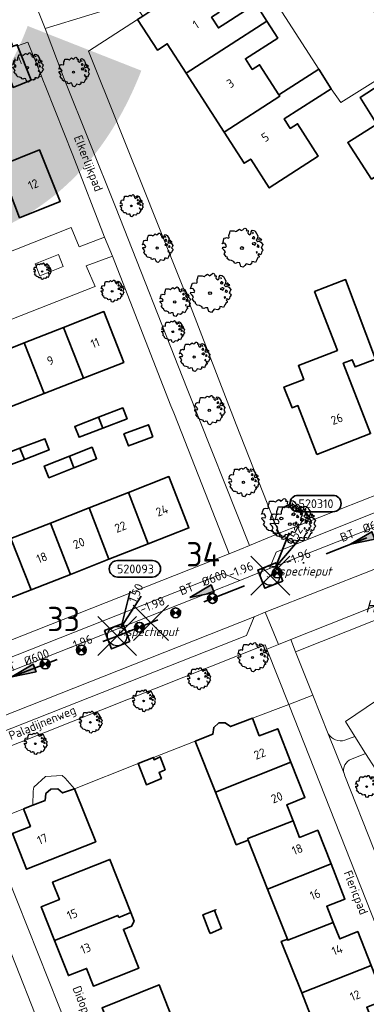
# Model space of a CAD drawing. Header units: metres. Extents: x 152391 to 157968, y 462336 to 467280.
# Tile 125 of 256: x 154526 to 154579, y 464324 to 464475. Entities that reach past the tile are written whole.
import ezdxf
from ezdxf.enums import TextEntityAlignment as Align

# ---------------------------------------------------------------- set-up
doc = ezdxf.new("R2010")
doc.units = ezdxf.units.M
doc.header["$LTSCALE"] = 0.75
doc.header["$PDMODE"] = 3
doc.header["$PDSIZE"] = 3
doc.linetypes.add('RI-VWA_BETON', pattern=[19, 9, -5, 0, -5])
doc.layers.get('0').update_dxf_attribs({"lineweight": 25})
doc.layers.get('defpoints').update_dxf_attribs({"lineweight": 25})
for name, color, linetype, lineweight in [('B-GV-GR-BOOM-S', 252, 'Continuous', 25), ('B-WE-GR-BEPLANTING_CULTUUR_HEESTERS-GV', 251, 'Continuous', 18), ('B-WE-OG-BEBOUWING-GV', 6, 'Continuous', 35), ('B-WE-OG-BEBOUWING-T18', 1, 'Continuous', 18), ('B-WE-OG-TERREIN_CULTUURSCHEIDING-GV', 251, 'Continuous', 18), ('B-WE-OG-TOPOGRAFIE-T18', 1, 'Continuous', 18), ('B-WE-VH-VERHARDING_ASFALT-GV', 251, 'Continuous', 18), ('B-WE-VH-VERHARDING_BETONSTRAATSTEEN-GV', 251, 'Continuous', 18), ('B-WE-VH-VERHARDING_TEGEL-GV', 251, 'Continuous', 18), ('N-OI-RI-T50', 130, 'Continuous', 50), ('N-OI-RI-VWA_PUTNUMMER-S @ 0.75', 36, 'Continuous', 35), ('N-OI-RI-VWA_RIOOLPUT_INSPECTIEPUT-S', 36, 'Continuous', 35), ('N-OI-RI-VWA_STROOMRICHTING-S @ 0.75', 36, 'Continuous', 35), ('N-OI-RI-VWA_TRANSPORTLEIDING_BETON_600-G', 36, 'RI-VWA_BETON', 35), ('N-OI-WH-T25', 2, 'Continuous', 25)]:
    doc.layers.add(name, color=color, linetype=linetype, lineweight=lineweight)
doc.layers.add('inspectieput', color=7, linetype='Continuous', plot=False)
for name, color, linetype, lineweight, plot in [('N-OI-RI-VRIJVERVAL_HULPSTUK-S', 210, 'Continuous', 35, False), ('N-OI-RI-VRIJVERVAL_HULPSTUK-S-GESLOTEN', 190, 'Continuous', 35, False), ('X-XX-AL-TEKENBLAD_HULPLIJN-G', 7, 'Continuous', 18, False)]:
    doc.layers.add(name, color=color, linetype=linetype, lineweight=lineweight, plot=plot)
doc.styles.add('ARIAL', font='arialbd.ttf')
doc.styles.add('NLCS-ISO', font='isocpeur.ttf')
doc.styles.add('NLCS-ISO-M500-T18_CURSIEF', font='NLCS-ISO.ttf', dxfattribs={"oblique": 15, "height": 0.9})
doc.styles.add('NLCS-ISO-M750-T18', font='NLCS-ISO.ttf', dxfattribs={"height": 1.35})
doc.styles.add('NLCS-ISO-M750-T18_CURSIEF', font='NLCS-ISO.ttf', dxfattribs={"oblique": 15, "height": 1.35})
doc.styles.add('NLCS-ISO-M750-T50', font='NLCS-ISO.ttf', dxfattribs={"height": 3.75})

# ---------------------------------------------------------------- blocks, each defined once
blk = doc.blocks.new('*U18')
at = {"ltscale": 0.1}
blk.add_hatch(color=256, dxfattribs=at).paths.add_polyline_path([(-2.5, 0), (2.5, -0.83), (2.5, 0.83)])
at = {"ltscale": 0.1, "flags": 128}
blk.add_lwpolyline([(-2.5, 0), (2.5, -0.83), (2.5, 0.83)], close=True, dxfattribs=at)
at = {"ltscale": 0.1, "style": 'NLCS-ISO'}
for tag, p in [('BOBL', (-11.36, 0)), ('MAT', (-1, 0.5))]:
    blk.add_attdef(tag, text='', height=1.8, dxfattribs=at).set_placement(p, align=Align.BOTTOM_RIGHT)
for tag, p in [('DIA', (1, 0.5)), ('BOBR', (10.41, 0))]:
    blk.add_attdef(tag, text='', height=1.8, dxfattribs=at).set_placement(p, align=Align.BOTTOM_LEFT)
at = {"layer": 'defpoints', "ltscale": 0.1, "style": 'NLCS-ISO', "flags": 1}
blk.add_attdef('JVA', text='', height=1.8, dxfattribs=at).set_placement((0, -1), align=Align.TOP_CENTER)
blk = doc.blocks.new('*U19')
at = {"ltscale": 0.1}
blk.add_hatch(color=256, dxfattribs=at).paths.add_polyline_path([(-2.5, 0), (2.5, -0.83), (2.5, 0.83)])
at = {"ltscale": 0.1, "flags": 128}
blk.add_lwpolyline([(-2.5, 0), (2.5, -0.83), (2.5, 0.83)], close=True, dxfattribs=at)
at = {"ltscale": 0.1, "style": 'NLCS-ISO'}
for tag, p in [('BOBL', (-7.6, 0)), ('MAT', (-1, 0.5))]:
    blk.add_attdef(tag, text='', height=1.8, dxfattribs=at).set_placement(p, align=Align.BOTTOM_RIGHT)
for tag, p in [('DIA', (1, 0.5)), ('BOBR', (6.65, 0))]:
    blk.add_attdef(tag, text='', height=1.8, dxfattribs=at).set_placement(p, align=Align.BOTTOM_LEFT)
at = {"layer": 'defpoints', "ltscale": 0.1, "style": 'NLCS-ISO', "flags": 1}
blk.add_attdef('JVA', text='', height=1.8, dxfattribs=at).set_placement((0, -1), align=Align.TOP_CENTER)
blk = doc.blocks.new('*U20')
at = {"ltscale": 0.1}
blk.add_hatch(color=256, dxfattribs=at).paths.add_polyline_path([(-2.5, 0), (2.5, -0.83), (2.5, 0.83)])
at = {"ltscale": 0.1, "flags": 128}
blk.add_lwpolyline([(-2.5, 0), (2.5, -0.83), (2.5, 0.83)], close=True, dxfattribs=at)
at = {"ltscale": 0.1, "style": 'NLCS-ISO'}
for tag, p in [('BOBL', (-10.88, 0)), ('MAT', (-1, 0.5))]:
    blk.add_attdef(tag, text='', height=1.8, dxfattribs=at).set_placement(p, align=Align.BOTTOM_RIGHT)
for tag, p in [('DIA', (1, 0.5)), ('BOBR', (9.93, 0))]:
    blk.add_attdef(tag, text='', height=1.8, dxfattribs=at).set_placement(p, align=Align.BOTTOM_LEFT)
at = {"layer": 'defpoints', "ltscale": 0.1, "style": 'NLCS-ISO', "flags": 1}
blk.add_attdef('JVA', text='', height=1.8, dxfattribs=at).set_placement((0, -1), align=Align.TOP_CENTER)
blk = doc.blocks.new('B-SRI-PUT_VWA-SO')
at = {"flags": 128}
blk.add_lwpolyline([(-2, 2), (2, 2), (2, -2), (-2, -2)], close=True, dxfattribs=at)
at = {"lineweight": -3, "flags": 128}
blk.add_lwpolyline([(2, -2), (2, 2), (-2, 2), (-2, -2)], close=True, dxfattribs=at)
at = {"lineweight": -3}
blk.add_circle((0, 0), 2, dxfattribs=at)
blk = doc.blocks.new('*U201')
for q in [(2.69, 9.2), (4.97, 8.19)]:
    blk.add_line((0.81, 1.83), q)
blk.add_lwpolyline([(7.25, 15.52), (0.09, 15.52, 1), (0.09, 12.13), (7.25, 12.13, 1)], format="xyb", close=True)
at = {"ltscale": 0.1, "style": 'NLCS-ISO'}
blk.add_attdef('PUTHGT', text='', height=1.8, rotation=66.2208, dxfattribs=at).set_placement((3.06, 7.01), align=Align.MIDDLE_LEFT)
blk.add_attdef('PUTNR', text='', height=1.8, dxfattribs=at).set_placement((3.77, 13.79), align=Align.MIDDLE_CENTER)
blk = doc.blocks.new('*U200')
for q in [(3.88, 8.76), (6.01, 7.46)]:
    blk.add_line((1.04, 1.71), q)
blk.add_lwpolyline([(12.87, 16.48), (5.71, 16.48, 1), (5.71, 13.1), (12.87, 13.1, 1)], format="xyb", close=True)
at = {"ltscale": 0.1, "style": 'NLCS-ISO'}
blk.add_attdef('PUTHGT', text='', height=1.8, rotation=58.6355, dxfattribs=at).set_placement((3.96, 6.54), align=Align.MIDDLE_LEFT)
blk.add_attdef('PUTNR', text='', height=1.8, dxfattribs=at).set_placement((9.39, 14.76), align=Align.MIDDLE_CENTER)
blk = doc.blocks.new('SRI-HULP')
h = blk.add_hatch(color=256)
h.dxf.hatch_style = 1
h.paths.add_polyline_path([(-0.71, 0.71, 0.198912), (-1, 0, 0.198912), (-0.71, -0.71), (0, 0)])
h = blk.add_hatch(color=256)
h.dxf.hatch_style = 1
h.paths.add_polyline_path([(1, 0, 0.198912), (0.71, 0.71), (0, 0), (0.71, -0.71, 0.198912)])
for p, q in [((-0.71, 0.71), (0.71, -0.71)), ((-0.71, -0.71), (0.71, 0.71))]:
    blk.add_line(p, q)
blk.add_circle((0, 0), 1)
blk = doc.blocks.new('SRI-HULP-B')
blk.add_line((-5.43, 5.4), (5.4, -5.4))
at = {"flags": 128}
blk.add_lwpolyline([(5.38, 5.42), (0, 0), (-5.4, -5.4)], dxfattribs=at)
blk = doc.blocks.new('ACMAP_ANN_TEMPLATE_type knoop')
at = {"layer": 'defpoints', "style": 'NLCS-ISO-M750-T18_CURSIEF', "oblique": 15}
blk.add_attdef('type_knoop', (0, 0), '', height=1.35, dxfattribs=at)
blk = doc.blocks.new('SGR-BOOM_21_30')
at = {"linetype": 'Continuous'}
for p, q in [((-0.47, 1.45), (-0.37, 1.55)), ((-0.37, 1.55), (-0.23, 1.65)), ((-0.23, 1.65), (-0.13, 1.58)), ((-0.13, 1.58), (-0.06, 1.52)), ((-0.06, 1.52), (0.07, 1.58)), ((0.07, 1.58), (0.2, 1.71)), ((0.2, 1.71), (0.26, 1.73)), ((0.26, 1.73), (0.33, 1.7)), ((0.33, 1.7), (0.39, 1.65)), ((0.4, 1.53), (0.38, 1.5)), ((0.39, 1.65), (0.4, 1.53)), ((0.79, 1.4), (0.89, 1.56)), ((0.89, 1.56), (1.02, 1.53)), ((1.02, 1.53), (1.16, 1.45)), ((-1.7, 0.37), (-1.66, 0.48)), ((-1.49, 0.41), (-1.7, 0.37)), ((-1.68, -0.03), (-1.67, 0.09)), ((-1.67, 0.09), (-1.39, 0.07)), ((-1.66, 0.48), (-1.6, 0.53)), ((-1.63, 0.58), (-1.53, 0.87)), ((-1.6, 0.53), (-1.63, 0.58)), ((-1.53, 0.87), (-1.46, 0.86)), ((-1.42, 0.33), (-1.49, 0.41)), ((-1.46, 0.86), (-1.34, 0.91)), ((-1.33, 0.18), (-1.42, 0.33)), ((-1.39, 0.07), (-1.33, 0.18)), ((-1.34, 0.91), (-1.18, 0.86)), ((-1.18, 0.86), (-1.12, 0.92)), ((-1.13, 1.09), (-1.11, 1.19)), ((-1.12, 0.92), (-1.13, 1.09)), ((-1.11, 1.19), (-1.05, 1.33)), ((-1.05, 1.33), (-1.02, 1.5)), ((-1.02, 1.5), (-0.67, 1.5)), ((-0.67, 1.5), (-0.52, 1.43)), ((-0.52, 1.43), (-0.47, 1.45)), ((0.38, 1.5), (0.53, 1.52)), ((0.54, 1.48), (0.51, 1.29)), ((0.51, 1.29), (0.57, 1.24)), ((0.53, 1.52), (0.54, 1.48)), ((0.57, 1.24), (0.69, 1.15)), ((0.69, 1.15), (0.75, 1.2)), ((0.75, 1.2), (0.8, 1.29)), ((0.8, 1.29), (0.79, 1.4)), ((0.94, 0.91), (0.89, 0.87)), ((0.89, 0.87), (0.93, 0.83)), ((0.93, 0.41), (0.89, 0.33)), ((0.89, 0.33), (1.03, 0.32)), ((0.97, 1.37), (0.93, 1.33)), ((0.93, 1.33), (0.95, 1.25)), ((0.93, 0.83), (0.98, 0.84)), ((1.05, 0.46), (0.93, 0.41)), ((0.97, 0.97), (0.94, 0.91)), ((0.95, 1.25), (0.96, 1.24)), ((0.96, 1.27), (0.97, 1.37)), ((1.03, 0.97), (0.97, 0.97)), ((0.98, 0.84), (1.03, 0.78)), ((1.08, 0.94), (1.03, 0.97)), ((1.03, 0.78), (1.08, 0.84)), ((1.03, 0.32), (1.11, 0.25)), ((1.11, 0.46), (1.05, 0.46)), ((1.12, 0.87), (1.08, 0.94)), ((1.08, 0.84), (1.12, 0.87)), ((1.22, 0.4), (1.11, 0.46)), ((1.11, 0.25), (1.2, 0.37)), ((1.16, 1.45), (1.25, 1.27)), ((1.2, 0.37), (1.24, 0.41)), ((1.32, 0.79), (1.23, 0.69)), ((1.23, 0.69), (1.27, 0.63)), ((1.25, 1.27), (1.38, 1.06)), ((1.27, 0.63), (1.38, 0.56)), ((1.34, 0.18), (1.31, 0.1)), ((1.43, 0.05), (1.31, 0.1)), ((1.38, 1.06), (1.32, 0.79)), ((1.36, 0.3), (1.34, 0.23)), ((1.34, 0.23), (1.34, 0.18)), ((1.43, 0.23), (1.36, 0.3)), ((1.38, 0.56), (1.44, 0.6)), ((1.47, 0.2), (1.43, 0.23)), ((1.43, 0.05), (1.51, 0.14)), ((1.47, 0.86), (1.44, 0.81)), ((1.44, 0.81), (1.46, 0.74)), ((1.44, 0.6), (1.57, 0.56)), ((1.46, 0.74), (1.53, 0.69)), ((1.54, 0.86), (1.47, 0.86)), ((1.51, 0.14), (1.47, 0.2)), ((1.53, 0.73), (1.64, 0.68)), ((1.53, 0.69), (1.54, 0.73)), ((1.62, 0.76), (1.54, 0.86)), ((1.57, 0.56), (1.64, 0.51)), ((1.73, 0.71), (1.62, 0.76)), ((1.64, 0.68), (1.73, 0.71)), ((1.64, 0.51), (1.81, 0.32)), ((1.72, 0.1), (1.67, 0.04)), ((1.67, 0.04), (1.76, -0.09)), ((1.81, 0.32), (1.72, 0.1)), ((-1.54, -0.18), (-1.68, -0.03)), ((-1.55, -0.51), (-1.49, -0.42)), ((-1.35, -0.75), (-1.55, -0.51)), ((-1.44, -0.32), (-1.54, -0.18)), ((-1.49, -0.42), (-1.44, -0.32)), ((-1.25, -0.78), (-1.35, -0.75)), ((-1.27, -0.9), (-1.25, -0.78)), ((-1.11, -1.05), (-1.27, -0.9)), ((-0.91, -1.08), (-1.11, -1.05)), ((-0.67, -1.18), (-0.91, -1.08)), ((-0.68, -1.29), (-0.67, -1.18)), ((-0.55, -1.33), (-0.68, -1.29)), ((-0.4, -1.26), (-0.55, -1.33)), ((-0.19, -1.28), (-0.4, -1.26)), ((-0.16, -1.43), (-0.19, -1.28)), ((-0.13, -1.49), (-0.16, -1.43)), ((-0.1, -1.61), (-0.13, -1.49)), ((0.36, -1.38), (0.25, -1.52)), ((0.68, -1.44), (0.36, -1.38)), ((0.83, -1.36), (0.68, -1.44)), ((0.84, -1.16), (0.83, -1.36)), ((1.03, -1.18), (0.84, -1.16)), ((1.18, -1.24), (1.03, -1.18)), ((1.29, -1.01), (1.18, -1.24)), ((1.29, -0.29), (1.24, -0.36)), ((1.24, -0.36), (1.25, -0.42)), ((1.26, -0.42), (1.33, -0.41)), ((1.33, -0.34), (1.29, -0.29)), ((1.36, -0.88), (1.29, -1.01)), ((1.33, -0.41), (1.33, -0.34)), ((1.37, -0.83), (1.36, -0.88)), ((1.48, -0.8), (1.37, -0.83)), ((1.46, -0.47), (1.39, -0.59)), ((1.39, -0.59), (1.43, -0.64)), ((1.43, -0.64), (1.5, -0.7)), ((1.58, -0.59), (1.46, -0.47)), ((1.5, -0.7), (1.48, -0.8)), ((1.66, -0.52), (1.58, -0.59)), ((1.68, -0.42), (1.66, -0.52)), ((1.72, -0.31), (1.68, -0.42)), ((1.84, -0.18), (1.72, -0.31)), ((1.76, -0.09), (1.84, -0.18)), ((0.11, -1.67), (-0.1, -1.61)), ((0.25, -1.52), (0.11, -1.67))]:
    blk.add_line(p, q, dxfattribs=at)
blk.add_circle((0, 0), 0.126, dxfattribs=at)
blk = doc.blocks.new('SGR-BOOM_31_50')
at = {"linetype": 'Continuous'}
for p, q in [((-1.51, 1.45), (-1.48, 1.58)), ((-1.48, 1.58), (-1.4, 1.78)), ((-1.4, 1.78), (-1.36, 2)), ((-1.36, 2), (-0.89, 2)), ((-0.89, 2), (-0.69, 1.91)), ((-0.69, 1.91), (-0.63, 1.93)), ((-0.63, 1.93), (-0.49, 2.06)), ((-0.49, 2.06), (-0.3, 2.2)), ((-0.3, 2.2), (-0.18, 2.11)), ((-0.18, 2.11), (-0.08, 2.02)), ((-0.08, 2.02), (0.09, 2.11)), ((0.09, 2.11), (0.27, 2.28)), ((0.27, 2.28), (0.35, 2.31)), ((0.35, 2.31), (0.44, 2.26)), ((0.44, 2.26), (0.52, 2.2)), ((0.54, 2.04), (0.51, 2)), ((0.51, 2), (0.71, 2.02)), ((0.52, 2.2), (0.54, 2.04)), ((0.72, 1.98), (0.68, 1.71)), ((0.68, 1.71), (0.75, 1.65)), ((0.71, 2.02), (0.72, 1.98)), ((0.75, 1.65), (0.92, 1.54)), ((0.92, 1.54), (1, 1.6)), ((1, 1.6), (1.06, 1.71)), ((1.05, 1.87), (1.19, 2.09)), ((1.06, 1.71), (1.05, 1.87)), ((1.19, 2.09), (1.36, 2.04)), ((1.3, 1.82), (1.23, 1.78)), ((1.23, 1.78), (1.27, 1.67)), ((1.27, 1.67), (1.28, 1.65)), ((1.28, 1.69), (1.3, 1.82)), ((1.36, 2.04), (1.54, 1.93)), ((1.54, 1.93), (1.67, 1.69)), ((1.67, 1.69), (1.84, 1.41)), ((-2.27, 0.49), (-2.21, 0.64)), ((-1.99, 0.55), (-2.27, 0.49)), ((-2.24, -0.04), (-2.22, 0.11)), ((-2.22, 0.11), (-1.85, 0.09)), ((-2.21, 0.64), (-2.13, 0.71)), ((-2.18, 0.77), (-2.04, 1.17)), ((-2.13, 0.71), (-2.18, 0.77)), ((-2.04, 1.17), (-1.94, 1.14)), ((-1.9, 0.44), (-1.99, 0.55)), ((-1.94, 1.14), (-1.79, 1.21)), ((-1.77, 0.25), (-1.9, 0.44)), ((-1.85, 0.09), (-1.77, 0.25)), ((-1.79, 1.21), (-1.57, 1.14)), ((-1.57, 1.14), (-1.49, 1.23)), ((-1.49, 1.23), (-1.51, 1.45)), ((1.25, 1.21), (1.19, 1.17)), ((1.19, 1.17), (1.23, 1.1)), ((1.23, 0.55), (1.19, 0.44)), ((1.19, 0.44), (1.37, 0.42)), ((1.23, 1.1), (1.31, 1.12)), ((1.4, 0.62), (1.23, 0.55)), ((1.3, 1.3), (1.25, 1.21)), ((1.37, 1.3), (1.3, 1.3)), ((1.31, 1.12), (1.37, 1.03)), ((1.44, 1.25), (1.37, 1.3)), ((1.37, 1.03), (1.44, 1.12)), ((1.37, 0.42), (1.48, 0.33)), ((1.48, 0.62), (1.4, 0.62)), ((1.5, 1.17), (1.44, 1.25)), ((1.44, 1.12), (1.5, 1.17)), ((1.62, 0.53), (1.48, 0.62)), ((1.48, 0.33), (1.61, 0.49)), ((1.61, 0.49), (1.65, 0.55)), ((1.76, 1.06), (1.64, 0.93)), ((1.64, 0.93), (1.7, 0.84)), ((1.7, 0.84), (1.84, 0.75)), ((1.79, 0.25), (1.75, 0.14)), ((1.91, 0.07), (1.75, 0.14)), ((1.84, 1.41), (1.76, 1.06)), ((1.81, 0.4), (1.79, 0.31)), ((1.79, 0.31), (1.79, 0.25)), ((1.9, 0.31), (1.81, 0.4)), ((1.84, 0.75), (1.92, 0.79)), ((1.96, 0.27), (1.9, 0.31)), ((1.91, 0.07), (2.01, 0.18)), ((1.96, 1.14), (1.92, 1.08)), ((1.92, 1.08), (1.95, 0.99)), ((1.92, 0.79), (2.09, 0.75)), ((1.95, 0.99), (2.04, 0.93)), ((2.06, 1.14), (1.96, 1.14)), ((2.01, 0.18), (1.96, 0.27)), ((2.04, 0.97), (2.18, 0.9)), ((2.04, 0.93), (2.06, 0.97)), ((2.16, 1.01), (2.06, 1.14)), ((2.09, 0.75), (2.18, 0.68)), ((2.3, 0.95), (2.16, 1.01)), ((2.18, 0.9), (2.3, 0.95)), ((2.18, 0.68), (2.41, 0.42)), ((2.29, 0.14), (2.23, 0.05)), ((2.23, 0.05), (2.35, -0.13)), ((2.41, 0.42), (2.29, 0.14)), ((-2.05, -0.24), (-2.24, -0.04)), ((-2.07, -0.67), (-1.99, -0.56)), ((-1.8, -1), (-2.07, -0.67)), ((-1.91, -0.43), (-2.05, -0.24)), ((-1.99, -0.56), (-1.91, -0.43)), ((-1.67, -1.05), (-1.8, -1)), ((-1.7, -1.2), (-1.67, -1.05)), ((-1.48, -1.4), (-1.7, -1.2)), ((-1.22, -1.44), (-1.48, -1.4)), ((-0.89, -1.57), (-1.22, -1.44)), ((1.72, -1.35), (1.58, -1.66)), ((1.72, -0.39), (1.65, -0.48)), ((1.65, -0.48), (1.67, -0.56)), ((1.68, -0.56), (1.78, -0.54)), ((1.78, -0.45), (1.72, -0.39)), ((1.81, -1.18), (1.72, -1.35)), ((1.78, -0.54), (1.78, -0.45)), ((1.82, -1.11), (1.81, -1.18)), ((1.98, -1.07), (1.82, -1.11)), ((1.95, -0.63), (1.85, -0.78)), ((1.85, -0.78), (1.9, -0.85)), ((1.9, -0.85), (1.99, -0.94)), ((2.1, -0.78), (1.95, -0.63)), ((1.99, -0.94), (1.98, -1.07)), ((2.21, -0.7), (2.1, -0.78)), ((2.24, -0.56), (2.21, -0.7)), ((2.29, -0.41), (2.24, -0.56)), ((2.46, -0.24), (2.29, -0.41)), ((2.35, -0.13), (2.46, -0.24)), ((-0.91, -1.72), (-0.89, -1.57)), ((-0.73, -1.77), (-0.91, -1.72)), ((-0.53, -1.68), (-0.73, -1.77)), ((-0.25, -1.7), (-0.53, -1.68)), ((-0.21, -1.9), (-0.25, -1.7)), ((-0.18, -1.99), (-0.21, -1.9)), ((-0.13, -2.14), (-0.18, -1.99)), ((0.15, -2.23), (-0.13, -2.14)), ((0.34, -2.03), (0.15, -2.23)), ((0.47, -1.83), (0.34, -2.03)), ((0.91, -1.92), (0.47, -1.83)), ((1.11, -1.81), (0.91, -1.92)), ((1.13, -1.55), (1.11, -1.81)), ((1.37, -1.57), (1.13, -1.55)), ((1.58, -1.66), (1.37, -1.57))]:
    blk.add_line(p, q, dxfattribs=at)
blk.add_circle((0, 0), 0.169, dxfattribs=at)
blk = doc.blocks.new('SGR-BOOM_50_100')
at = {"linetype": 'Continuous'}
for p, q in [((0.12, 2.81), (0.36, 3.04)), ((0.36, 3.04), (0.47, 3.07)), ((0.47, 3.07), (0.59, 3.02)), ((-2.9, 1.03), (-2.72, 1.56)), ((-2.72, 1.56), (-2.59, 1.53)), ((-2.59, 1.53), (-2.39, 1.61)), ((-2.39, 1.61), (-2.1, 1.53)), ((-2.1, 1.53), (-1.99, 1.64)), ((-2.01, 1.93), (-1.97, 2.11)), ((-1.99, 1.64), (-2.01, 1.93)), ((-1.97, 2.11), (-1.87, 2.37)), ((-1.87, 2.37), (-1.81, 2.66)), ((-1.81, 2.66), (-1.19, 2.66)), ((-1.19, 2.66), (-0.92, 2.55)), ((-0.92, 2.55), (-0.84, 2.58)), ((-0.84, 2.58), (-0.65, 2.75)), ((-0.65, 2.75), (-0.4, 2.93)), ((-0.4, 2.93), (-0.24, 2.81)), ((-0.24, 2.81), (-0.11, 2.69)), ((-0.11, 2.69), (0.12, 2.81)), ((0.59, 3.02), (0.69, 2.93)), ((0.72, 2.72), (0.67, 2.66)), ((0.67, 2.66), (0.94, 2.69)), ((0.69, 2.93), (0.72, 2.72)), ((0.96, 2.64), (0.9, 2.29)), ((0.9, 2.29), (1, 2.2)), ((0.94, 2.69), (0.96, 2.64)), ((1, 2.2), (1.23, 2.05)), ((1.23, 2.05), (1.34, 2.14)), ((1.34, 2.14), (1.42, 2.29)), ((1.4, 2.49), (1.58, 2.78)), ((1.42, 2.29), (1.4, 2.49)), ((1.58, 2.78), (1.81, 2.72)), ((1.67, 1.61), (1.58, 1.56)), ((1.58, 1.56), (1.65, 1.47)), ((1.73, 2.43), (1.65, 2.37)), ((1.65, 2.37), (1.69, 2.23)), ((1.73, 1.73), (1.67, 1.61)), ((1.69, 2.23), (1.71, 2.2)), ((1.71, 2.26), (1.73, 2.43)), ((1.83, 1.73), (1.73, 1.73)), ((1.81, 2.72), (2.06, 2.58)), ((1.91, 1.67), (1.83, 1.73)), ((2, 1.56), (1.91, 1.67)), ((1.91, 1.5), (2, 1.56)), ((2.06, 2.58), (2.22, 2.26)), ((2.22, 2.26), (2.45, 1.88)), ((2.45, 1.88), (2.35, 1.41)), ((2.62, 1.53), (2.56, 1.44)), ((2.74, 1.53), (2.62, 1.53)), ((2.89, 1.35), (2.74, 1.53)), ((-3.03, 0.65), (-2.94, 0.85)), ((-2.65, 0.74), (-3.03, 0.65)), ((-2.99, -0.05), (-2.96, 0.15)), ((-2.96, 0.15), (-2.47, 0.12)), ((-2.94, 0.85), (-2.84, 0.94)), ((-2.84, 0.94), (-2.9, 1.03)), ((-2.53, 0.59), (-2.65, 0.74)), ((-2.37, 0.33), (-2.53, 0.59)), ((-2.47, 0.12), (-2.37, 0.33)), ((1.65, 0.74), (1.58, 0.59)), ((1.58, 0.59), (1.83, 0.56)), ((1.65, 1.47), (1.75, 1.5)), ((1.87, 0.82), (1.65, 0.74)), ((1.75, 1.5), (1.83, 1.38)), ((1.83, 1.38), (1.91, 1.5)), ((1.83, 0.56), (1.98, 0.45)), ((1.98, 0.82), (1.87, 0.82)), ((2.16, 0.71), (1.98, 0.82)), ((1.98, 0.45), (2.14, 0.65)), ((2.14, 0.65), (2.2, 0.74)), ((2.35, 1.41), (2.18, 1.23)), ((2.18, 1.23), (2.27, 1.12)), ((2.27, 1.12), (2.45, 1)), ((2.39, 0.33), (2.33, 0.18)), ((2.55, 0.09), (2.33, 0.18)), ((2.41, 0.53), (2.39, 0.42)), ((2.39, 0.42), (2.39, 0.33)), ((2.53, 0.42), (2.41, 0.53)), ((2.45, 1), (2.56, 1.06)), ((2.62, 0.36), (2.53, 0.42)), ((2.55, 0.09), (2.68, 0.24)), ((2.56, 1.44), (2.6, 1.32)), ((2.56, 1.06), (2.78, 1)), ((2.6, 1.32), (2.72, 1.23)), ((2.68, 0.24), (2.62, 0.36)), ((2.72, 1.29), (2.91, 1.2)), ((2.72, 1.23), (2.74, 1.29)), ((2.78, 1), (2.91, 0.91)), ((3.07, 1.26), (2.89, 1.35)), ((2.91, 1.2), (3.07, 1.26)), ((2.91, 0.91), (3.22, 0.56)), ((3.05, 0.18), (2.97, 0.07)), ((2.97, 0.07), (3.13, -0.17)), ((3.22, 0.56), (3.05, 0.18)), ((-2.74, -0.31), (-2.99, -0.05)), ((-2.76, -0.9), (-2.65, -0.75)), ((-2.41, -1.34), (-2.76, -0.9)), ((-2.55, -0.58), (-2.74, -0.31)), ((-2.65, -0.75), (-2.55, -0.58)), ((-2.22, -1.39), (-2.41, -1.34)), ((-2.26, -1.6), (-2.22, -1.39)), ((2.29, -0.52), (2.2, -0.64)), ((2.2, -0.64), (2.22, -0.75)), ((2.25, -0.75), (2.37, -0.72)), ((2.37, -0.61), (2.29, -0.52)), ((2.37, -0.72), (2.37, -0.61)), ((2.43, -1.48), (2.41, -1.57)), ((2.64, -1.42), (2.43, -1.48)), ((2.6, -0.84), (2.47, -1.04)), ((2.47, -1.04), (2.53, -1.13)), ((2.53, -1.13), (2.66, -1.25)), ((2.8, -1.04), (2.6, -0.84)), ((2.66, -1.25), (2.64, -1.42)), ((2.95, -0.93), (2.8, -1.04)), ((2.99, -0.75), (2.95, -0.93)), ((3.05, -0.55), (2.99, -0.75)), ((3.28, -0.31), (3.05, -0.55)), ((3.13, -0.17), (3.28, -0.31)), ((-1.97, -1.86), (-2.26, -1.6)), ((-1.62, -1.92), (-1.97, -1.86)), ((-1.19, -2.1), (-1.62, -1.92)), ((-1.21, -2.3), (-1.19, -2.1)), ((-0.98, -2.36), (-1.21, -2.3)), ((-0.71, -2.24), (-0.98, -2.36)), ((-0.34, -2.27), (-0.71, -2.24)), ((-0.28, -2.53), (-0.34, -2.27)), ((-0.24, -2.65), (-0.28, -2.53)), ((-0.17, -2.85), (-0.24, -2.65)), ((0.2, -2.97), (-0.17, -2.85)), ((0.45, -2.71), (0.2, -2.97)), ((0.63, -2.45), (0.45, -2.71)), ((1.21, -2.56), (0.63, -2.45)), ((1.48, -2.42), (1.21, -2.56)), ((1.5, -2.07), (1.48, -2.42)), ((1.83, -2.1), (1.5, -2.07)), ((2.1, -2.21), (1.83, -2.1)), ((2.29, -1.8), (2.1, -2.21)), ((2.41, -1.57), (2.29, -1.8))]:
    blk.add_line(p, q, dxfattribs=at)
blk.add_circle((0, 0), 0.225, dxfattribs=at)
blk = doc.blocks.new('SGR-BOOM_0_20')
at = {"linetype": 'Continuous'}
for p, q in [((-1.28, 0.27), (-1.24, 0.36)), ((-1.12, 0.31), (-1.28, 0.27)), ((-1.26, -0.02), (-1.25, 0.06)), ((-1.25, 0.06), (-1.04, 0.05)), ((-1.24, 0.36), (-1.2, 0.4)), ((-1.22, 0.43), (-1.15, 0.66)), ((-1.2, 0.4), (-1.22, 0.43)), ((-1.15, 0.66), (-1.09, 0.64)), ((-1.07, 0.25), (-1.12, 0.31)), ((-1.09, 0.64), (-1.01, 0.68)), ((-1, 0.14), (-1.07, 0.25)), ((-1.04, 0.05), (-1, 0.14)), ((-1.01, 0.68), (-0.88, 0.64)), ((-0.88, 0.64), (-0.84, 0.69)), ((-0.85, 0.82), (-0.83, 0.89)), ((-0.84, 0.69), (-0.85, 0.82)), ((-0.83, 0.89), (-0.79, 1)), ((-0.79, 1), (-0.76, 1.12)), ((-0.76, 1.12), (-0.5, 1.12)), ((-0.5, 1.12), (-0.39, 1.07)), ((-0.39, 1.07), (-0.35, 1.09)), ((-0.35, 1.09), (-0.27, 1.16)), ((-0.27, 1.16), (-0.17, 1.24)), ((-0.17, 1.24), (-0.1, 1.19)), ((-0.1, 1.19), (-0.05, 1.14)), ((-0.05, 1.14), (0.05, 1.19)), ((0.05, 1.19), (0.15, 1.28)), ((0.15, 1.28), (0.2, 1.3)), ((0.2, 1.3), (0.25, 1.27)), ((0.25, 1.27), (0.29, 1.24)), ((0.3, 1.15), (0.28, 1.12)), ((0.28, 1.12), (0.4, 1.14)), ((0.29, 1.24), (0.3, 1.15)), ((0.41, 1.11), (0.38, 0.96)), ((0.38, 0.96), (0.42, 0.93)), ((0.4, 1.14), (0.41, 1.11)), ((0.42, 0.93), (0.52, 0.87)), ((0.52, 0.87), (0.56, 0.9)), ((0.56, 0.9), (0.6, 0.96)), ((0.59, 1.05), (0.67, 1.17)), ((0.6, 0.96), (0.59, 1.05)), ((0.67, 1.17), (0.76, 1.15)), ((0.7, 0.68), (0.67, 0.66)), ((0.67, 0.66), (0.69, 0.62)), ((0.69, 0.31), (0.67, 0.25)), ((0.67, 0.25), (0.77, 0.24)), ((0.73, 1.03), (0.69, 1)), ((0.69, 1), (0.71, 0.94)), ((0.69, 0.62), (0.74, 0.63)), ((0.79, 0.35), (0.69, 0.31)), ((0.73, 0.73), (0.7, 0.68)), ((0.71, 0.94), (0.72, 0.93)), ((0.72, 0.95), (0.73, 1.03)), ((0.77, 0.73), (0.73, 0.73)), ((0.74, 0.63), (0.77, 0.58)), ((0.76, 1.15), (0.87, 1.09)), ((0.81, 0.71), (0.77, 0.73)), ((0.77, 0.58), (0.81, 0.63)), ((0.77, 0.24), (0.83, 0.19)), ((0.83, 0.35), (0.79, 0.35)), ((0.84, 0.66), (0.81, 0.71)), ((0.81, 0.63), (0.84, 0.66)), ((0.91, 0.3), (0.83, 0.35)), ((0.83, 0.19), (0.9, 0.27)), ((0.87, 1.09), (0.94, 0.95)), ((0.9, 0.27), (0.93, 0.31)), ((0.99, 0.59), (0.92, 0.52)), ((0.92, 0.52), (0.96, 0.47)), ((0.94, 0.95), (1.03, 0.79)), ((0.96, 0.47), (1.03, 0.42)), ((1.01, 0.14), (0.98, 0.08)), ((1.08, 0.04), (0.98, 0.08)), ((1.03, 0.79), (0.99, 0.59)), ((1.02, 0.22), (1.01, 0.18)), ((1.01, 0.18), (1.01, 0.14)), ((1.07, 0.18), (1.02, 0.22)), ((1.03, 0.42), (1.08, 0.45)), ((1.1, 0.15), (1.07, 0.18)), ((1.1, 0.64), (1.08, 0.61)), ((1.08, 0.61), (1.1, 0.56)), ((1.08, 0.45), (1.17, 0.42)), ((1.08, 0.04), (1.13, 0.1)), ((1.16, 0.64), (1.1, 0.64)), ((1.1, 0.56), (1.15, 0.52)), ((1.13, 0.1), (1.1, 0.15)), ((1.15, 0.55), (1.23, 0.51)), ((1.15, 0.52), (1.16, 0.55)), ((1.22, 0.57), (1.16, 0.64)), ((1.17, 0.42), (1.23, 0.39)), ((1.3, 0.53), (1.22, 0.57)), ((1.23, 0.51), (1.3, 0.53)), ((1.23, 0.39), (1.36, 0.24)), ((1.29, 0.08), (1.25, 0.03)), ((1.25, 0.03), (1.32, -0.07)), ((1.36, 0.24), (1.29, 0.08)), ((-1.15, -0.13), (-1.26, -0.02)), ((-1.16, -0.38), (-1.12, -0.32)), ((-1.02, -0.56), (-1.16, -0.38)), ((-1.08, -0.24), (-1.15, -0.13)), ((-1.12, -0.32), (-1.08, -0.24)), ((-0.94, -0.59), (-1.02, -0.56)), ((-0.95, -0.67), (-0.94, -0.59)), ((-0.83, -0.79), (-0.95, -0.67)), ((-0.68, -0.81), (-0.83, -0.79)), ((-0.5, -0.88), (-0.68, -0.81)), ((-0.51, -0.97), (-0.5, -0.88)), ((-0.41, -0.99), (-0.51, -0.97)), ((-0.3, -0.95), (-0.41, -0.99)), ((-0.14, -0.96), (-0.3, -0.95)), ((-0.12, -1.07), (-0.14, -0.96)), ((-0.1, -1.12), (-0.12, -1.07)), ((-0.07, -1.2), (-0.1, -1.12)), ((0.08, -1.25), (-0.07, -1.2)), ((0.19, -1.14), (0.08, -1.25)), ((0.27, -1.03), (0.19, -1.14)), ((0.51, -1.08), (0.27, -1.03)), ((0.62, -1.02), (0.51, -1.08)), ((0.63, -0.87), (0.62, -1.02)), ((0.77, -0.88), (0.63, -0.87)), ((0.89, -0.93), (0.77, -0.88)), ((0.96, -0.76), (0.89, -0.93)), ((0.96, -0.22), (0.93, -0.27)), ((0.93, -0.27), (0.94, -0.32)), ((0.95, -0.32), (1, -0.3)), ((1, -0.26), (0.96, -0.22)), ((1.02, -0.66), (0.96, -0.76)), ((1, -0.3), (1, -0.26)), ((1.03, -0.63), (1.02, -0.66)), ((1.11, -0.6), (1.03, -0.63)), ((1.1, -0.35), (1.04, -0.44)), ((1.04, -0.44), (1.07, -0.48)), ((1.07, -0.48), (1.12, -0.53)), ((1.18, -0.44), (1.1, -0.35)), ((1.12, -0.53), (1.11, -0.6)), ((1.24, -0.39), (1.18, -0.44)), ((1.26, -0.32), (1.24, -0.39)), ((1.29, -0.23), (1.26, -0.32)), ((1.38, -0.13), (1.29, -0.23)), ((1.32, -0.07), (1.38, -0.13))]:
    blk.add_line(p, q, dxfattribs=at)
blk.add_circle((0, 0), 0.0948, dxfattribs=at)

msp = doc.modelspace()

# ---------------------------------------------------------------- linework, layer by layer
at = {"layer": 'B-WE-GR-BEPLANTING_CULTUUR_HEESTERS-GV'}
for points in [[(154561.24, 464394.24), (154565.83, 464396.14), (154565.28, 464397.41), (154559.16, 464412.91), (154551.96, 464431.55), (154545.94, 464446.69), (154545.87, 464446.85), (154536.39, 464470.44), (154543.98, 464475.34), (154544.76, 464475.84), (154544.76, 464475.84), (154543.19, 464478.03), (154529.7, 464473.94), (154532.66, 464466.19), (154540.55, 464446.43), (154551.6, 464418.42)], [(154529.14, 464466.58), (154527.03, 464471.85), (154525.48, 464471.26), (154527.57, 464465.95)], [(154532.48, 464437.24), (154531.79, 464439.09), (154528.17, 464437.65), (154528.91, 464435.84)]]:
    msp.add_lwpolyline(points, close=True, dxfattribs=at)
at = {"layer": 'B-WE-OG-BEBOUWING-GV'}
for points in [[(154551.48, 464467.03), (154563.9, 464475.09), (154562.22, 464477.72), (154557.58, 464474.75), (154556.44, 464474.02), (154555.38, 464475.67), (154556.51, 464476.4), (154556.51, 464476.4), (154553.3, 464481.37), (154546.5, 464476.97), (154544.76, 464475.84), (154543.98, 464475.34), (154547.04, 464470.6), (154548.55, 464471.58)], [(154563.9, 464475.09), (154551.48, 464467.03), (154557.31, 464457.97), (154565.89, 464463.5), (154565.75, 464463.72), (154562.78, 464468.35), (154561.66, 464467.63), (154560.6, 464469.27), (154565.59, 464472.47)], [(154527.57, 464465.95), (154525.48, 464471.26), (154525.41, 464471.44), (154524.8, 464471.2), (154522.66, 464470.36), (154524.81, 464464.86)], [(154571.92, 464467.66), (154565.75, 464463.72), (154565.89, 464463.5), (154557.31, 464457.97), (154560.41, 464453.16), (154561.42, 464453.82), (154564.29, 464449.36), (154571.85, 464454.28), (154568.66, 464459.27), (154567.53, 464458.54), (154566.59, 464460.02), (154573.84, 464464.66)], [(154590.34, 464465.44), (154585.89, 464462.55), (154583.31, 464466.53), (154578.3, 464463.28), (154580.88, 464459.19), (154576.38, 464456.38), (154580.05, 464450.72), (154584.5, 464453.6), (154585.27, 464452.42), (154590.34, 464455.71), (154589.57, 464456.89), (154594.02, 464459.78)], [(154522.66, 464452.76), (154525.77, 464444.78), (154532.04, 464447.27), (154528.87, 464455.23)], [(154571.63, 464408.27), (154579.92, 464411.5), (154575.69, 464422.35), (154577.07, 464422.88), (154577.51, 464421.77), (154580.69, 464423), (154576.05, 464435.24), (154571.27, 464433.38), (154574.8, 464424.32), (154568.79, 464421.98), (154569.61, 464419.86), (154566.55, 464418.67), (154567.79, 464415.48), (154568.69, 464415.83)], [(154532.57, 464427.87), (154535.61, 464420.04), (154541.83, 464422.48), (154538.77, 464430.3)], [(154535.61, 464420.04), (154532.57, 464427.87), (154526.5, 464425.49), (154529.56, 464417.67)], [(154520.4, 464423.1), (154523.47, 464415.29), (154529.56, 464417.67), (154526.5, 464425.49)], [(154538.61, 464412.35), (154542.35, 464413.79), (154541.71, 464415.47), (154537.95, 464414.03)], [(154538.61, 464412.35), (154537.95, 464414.03), (154534.29, 464412.61), (154534.94, 464410.94)], [(154546.35, 464411.02), (154545.65, 464412.87), (154541.87, 464411.45), (154542.57, 464409.6)], [(154526.51, 464407.53), (154525.84, 464409.25), (154522.15, 464407.85), (154522.81, 464406.12)], [(154525.84, 464409.25), (154526.51, 464407.53), (154530.33, 464408.98), (154529.67, 464410.71)], [(154534.16, 464406.24), (154537.66, 464407.62), (154536.95, 464409.41), (154533.47, 464408.03)], [(154533.47, 464408.03), (154529.58, 464406.49), (154530.29, 464404.71), (154534.16, 464406.24)], [(154542.57, 464402.43), (154545.59, 464394.5), (154551.89, 464396.97), (154548.8, 464404.87)], [(154545.59, 464394.5), (154542.57, 464402.43), (154536.52, 464400.06), (154539.56, 464392.14)], [(154533.61, 464389.81), (154539.56, 464392.14), (154536.52, 464400.06), (154530.52, 464397.71)], [(154524.45, 464395.34), (154527.54, 464387.43), (154533.61, 464389.81), (154530.52, 464397.71)], [(154527.54, 464387.43), (154524.45, 464395.34), (154518.34, 464392.95), (154521.47, 464385.06)], [(154552.88, 464364.13), (154555.99, 464356.24), (154567.62, 464360.85), (154565.58, 464366.03), (154562.73, 464364.95), (154561.72, 464367.63), (154558.31, 464366.34), (154557.48, 464366.94), (154556.48, 464366.91), (154555.72, 464366.22), (154555.58, 464365.2)], [(154544.07, 464360.65), (154545.33, 464357.39), (154547.64, 464358.37), (154547.29, 464359.29), (154548.21, 464359.7), (154547.48, 464361.7), (154546.51, 464361.24), (154546.42, 464361.58), (154546.41, 464361.6), (154544.06, 464360.66)], [(154561.04, 464348.87), (154560.96, 464349.08), (154567.95, 464351.84), (154566.98, 464354.31), (154569.77, 464355.41), (154567.62, 464360.85), (154555.99, 464356.24), (154559.18, 464348.13)], [(154527.81, 464354.23), (154526.38, 464353.66), (154527.45, 464350.96), (154524.66, 464349.85), (154526.84, 464344.36), (154537.52, 464348.6), (154534.27, 464356.78), (154532.41, 464356.13), (154531.66, 464356.75), (154530.59, 464356.69), (154529.84, 464356.03), (154529.71, 464354.98)], [(154567.95, 464351.84), (154560.96, 464349.08), (154561.04, 464348.87), (154564.03, 464341.3), (154573.81, 464345.18), (154571.75, 464350.38), (154568.96, 464349.28)], [(154541.07, 464336.95), (154542.94, 464337.68), (154539.72, 464345.87), (154530.86, 464342.39), (154531.92, 464339.69), (154529.13, 464338.59), (154531.18, 464333.38), (154540.95, 464337.26)], [(154573.81, 464345.18), (154564.03, 464341.3), (154567.07, 464333.61), (154567.14, 464333.43), (154574.16, 464336.15), (154573.15, 464338.67), (154575.94, 464339.78)], [(154555.15, 464334.47), (154556.94, 464335.21), (154555.86, 464338.02), (154556.05, 464338.13), (154556.05, 464338.13), (154554.05, 464337.34), (154554.98, 464334.9)], [(154541.07, 464336.95), (154540.95, 464337.26), (154531.18, 464333.38), (154533.31, 464327.97), (154536.1, 464329.07), (154537.16, 464326.37), (154544.15, 464329.12), (154541.8, 464335.09), (154543.05, 464335.59), (154543.46, 464336.36), (154542.94, 464337.68)], [(154569.28, 464325.3), (154580, 464329.53), (154577.94, 464334.75), (154575.15, 464333.64), (154574.16, 464336.15), (154567.14, 464333.43), (154567.07, 464333.61), (154566.14, 464333.25)], [(154580, 464329.53), (154569.28, 464325.3), (154572.45, 464317.25), (154580.39, 464320.38), (154579.32, 464323.09), (154582.11, 464324.19)], [(154550.45, 464318.62), (154550.59, 464318.68), (154553.43, 464319.84), (154552.64, 464321.95), (154549.67, 464320.68), (154549.64, 464320.66), (154547.31, 464326.53), (154538.49, 464323.03), (154539.54, 464320.38), (154536.75, 464319.28), (154538.79, 464314.1), (154550.42, 464318.69)]]:
    msp.add_lwpolyline(points, close=True, dxfattribs=at)
at = {"layer": 'B-WE-OG-TERREIN_CULTUURSCHEIDING-GV'}
for points in [[(154567.59, 464379.75), (154568.33, 464377.89), (154643.47, 464407.7), (154642.73, 464409.55), (154642.67, 464409.53)], [(154527.81, 464354.23), (154529.71, 464354.98), (154529.84, 464356.03), (154530.59, 464356.69), (154531.66, 464356.75), (154532.41, 464356.13), (154534.27, 464356.78), (154532.82, 464358.39), (154532.33, 464358.79), (154529.79, 464358.65), (154527.95, 464357.03), (154527.87, 464356.41)]]:
    msp.add_lwpolyline(points, close=True, dxfattribs=at)
for points in [[(154643.47, 464407.7), (154568.33, 464377.89), (154571, 464371.18), (154573.35, 464365.25), (154573.38, 464365.21)], [(154520.64, 464351.38), (154526.38, 464353.66), (154527.81, 464354.23), (154527.87, 464356.41), (154527.95, 464357.03), (154529.79, 464358.65), (154532.33, 464358.79), (154532.82, 464358.39), (154534.27, 464356.78), (154544.07, 464360.65), (154544.06, 464360.66), (154546.41, 464361.6), (154546.42, 464361.58), (154552.88, 464364.13), (154555.58, 464365.2), (154555.72, 464366.22), (154556.48, 464366.91), (154557.48, 464366.94), (154558.31, 464366.34), (154561.72, 464367.63), (154567.28, 464369.76), (154567.3, 464369.77), (154563.9, 464378.29), (154563.63, 464378.97), (154517.17, 464360.53)], [(154575.95, 464364.25), (154577.47, 464364.81), (154576.04, 464367.14), (154580.8, 464370.37)], [(154591.81, 464323.84), (154601.41, 464327.69), (154579.13, 464362.22), (154576.95, 464361.34)], [(154575.81, 464359.1), (154575.95, 464358.75), (154589.33, 464324.88)]]:
    msp.add_lwpolyline(points, dxfattribs=at)
for points in [[(154573.38, 464365.21, 0.337775), (154575.95, 464364.25)], [(154576.95, 464361.34, 0.392411), (154575.81, 464359.1)]]:
    msp.add_lwpolyline(points, format="xyb", dxfattribs=at)
at = {"layer": 'B-WE-VH-VERHARDING_ASFALT-GV'}
for points in [[(154564.3, 464390.69), (154592.24, 464401.73), (154591.49, 464403.73), (154565.7, 464393.38), (154565.36, 464393.22)], [(154512.91, 464370.39), (154559.73, 464388.88), (154557.19, 464389.97), (154556.34, 464389.63), (154514.31, 464373.03), (154513.97, 464372.91)]]:
    msp.add_lwpolyline(points, close=True, dxfattribs=at)
msp.add_lwpolyline([(154471.67, 464347.53), (154472.05, 464347.66), (154473.56, 464348.31), (154511.47, 464363.33), (154511.48, 464363.34), (154515.65, 464364.97), (154561.93, 464383.29), (154561.95, 464383.29), (154563.67, 464383.97), (154580.42, 464390.54), (154583.08, 464391.59), (154594.33, 464396.06), (154592.24, 464401.73), (154564.3, 464390.69), (154561.39, 464389.54), (154559.73, 464388.88), (154512.91, 464370.39), (154512.89, 464370.34), (154508.34, 464368.5), (154508.3, 464368.52), (154469.86, 464353.28), (154469.17, 464353.03)], dxfattribs=at)
at = {"layer": 'B-WE-VH-VERHARDING_BETONSTRAATSTEEN-GV'}
for points in [[(154577.14, 464496.75), (154582.15, 464500), (154583.34, 464500.77), (154582.06, 464502.75), (154580.64, 464504.93), (154577.86, 464503.14), (154572.98, 464500), (154547.19, 464483.38), (154528.28, 464477.54), (154529.7, 464473.94), (154543.19, 464478.03), (154544.76, 464475.84), (154544.76, 464475.84), (154546.5, 464476.97), (154553.3, 464481.37), (154560.17, 464485.94), (154571.92, 464467.66), (154573.84, 464464.66), (154575.34, 464462.53), (154585.36, 464468.81), (154570.41, 464492.38)], [(154561.93, 464383.29), (154515.65, 464364.97), (154518.42, 464363.69), (154560.77, 464380.41)], [(154537.25, 464298.94), (154551.77, 464262.41), (154555.35, 464263.88), (154540.93, 464300.39), (154540.92, 464300.4), (154539.8, 464303.28), (154520.64, 464351.38), (154517.15, 464349.99), (154536.16, 464301.81)]]:
    msp.add_lwpolyline(points, close=True, dxfattribs=at)
for points in [[(154591.73, 464318.87), (154591.72, 464318.89), (154589.33, 464324.88), (154575.95, 464358.75), (154575.81, 464359.1), (154573.38, 464365.21), (154573.35, 464365.25), (154571, 464371.18), (154567.3, 464369.77), (154586.34, 464321.63), (154587.48, 464318.75), (154606.65, 464270.06), (154606.66, 464270.04), (154610.02, 464261.63), (154613.36, 464262.87), (154612.48, 464264.63), (154609.63, 464273.54)], [(154573.38, 464365.21), (154575.81, 464359.1)], [(154576.95, 464361.34), (154579.13, 464362.22), (154577.47, 464364.81), (154575.95, 464364.25)]]:
    msp.add_lwpolyline(points, dxfattribs=at)
for points in [[(154575.95, 464364.25, -0.337775), (154573.38, 464365.21)], [(154575.81, 464359.1, -0.392411), (154576.95, 464361.34)]]:
    msp.add_lwpolyline(points, format="xyb", dxfattribs=at)
at = {"layer": 'B-WE-VH-VERHARDING_TEGEL-GV'}
for points in [[(154522.26, 464477.7), (154524.8, 464471.2), (154525.41, 464471.44), (154525.48, 464471.26), (154527.03, 464471.85), (154529.14, 464466.58), (154529.37, 464466.02), (154529.81, 464464.91), (154534.01, 464454.42), (154538.87, 464441.79), (154540.1, 464438.83), (154549.12, 464415.78), (154549.55, 464414.71), (154549.65, 464414.46), (154558.12, 464392.96), (154559.73, 464393.62), (154561.24, 464394.24), (154551.6, 464418.42), (154540.55, 464446.43), (154532.66, 464466.19), (154529.7, 464473.94), (154528.28, 464477.54)], [(154580.42, 464390.54), (154563.67, 464383.97), (154565.69, 464379), (154567.59, 464379.75), (154642.67, 464409.53)], [(154584.65, 464403.57), (154565.83, 464396.14), (154561.24, 464394.24), (154559.73, 464393.62), (154558.12, 464392.96), (154554.09, 464391.37), (154517.49, 464376.95), (154512.36, 464374.92), (154511.29, 464374.51), (154512.91, 464370.39), (154513.97, 464372.91), (154514.31, 464373.03), (154556.34, 464389.63), (154557.19, 464389.97), (154559.73, 464388.88), (154561.39, 464389.54), (154564.3, 464390.69), (154565.36, 464393.22), (154565.7, 464393.38), (154591.49, 464403.73)], [(154513.48, 464359.31), (154517.17, 464360.53), (154563.63, 464378.97), (154563.9, 464378.29), (154565.69, 464379), (154563.67, 464383.97), (154561.95, 464383.29), (154561.93, 464383.29), (154560.77, 464380.41), (154518.42, 464363.69), (154515.65, 464364.97), (154511.48, 464363.34), (154511.47, 464363.33), (154510.35, 464360.5), (154472.84, 464345.63), (154472.05, 464347.66), (154471.67, 464347.53)], [(154580.8, 464370.37), (154576.04, 464367.14), (154577.47, 464364.81), (154579.13, 464362.22), (154601.41, 464327.69), (154603.05, 464325), (154635.44, 464275.02)]]:
    msp.add_lwpolyline(points, dxfattribs=at)
for points in [[(154538.87, 464441.79), (154534.99, 464440.3), (154533.74, 464443.29), (154519.28, 464437.57), (154497.05, 464428.92), (154498.34, 464425.75), (154493.24, 464423.68), (154494.22, 464420.87), (154499.29, 464422.8), (154500.55, 464419.72), (154537.28, 464434.11), (154537.41, 464434.16), (154536.04, 464437.36), (154540.1, 464438.83)], [(154532.48, 464437.24), (154528.91, 464435.84), (154528.17, 464437.65), (154531.79, 464439.09)], [(154563.9, 464378.29), (154567.3, 464369.77), (154571, 464371.18), (154568.33, 464377.89), (154567.59, 464379.75), (154565.69, 464379)]]:
    msp.add_lwpolyline(points, close=True, dxfattribs=at)
at = {"layer": 'inspectieput'}
for p in [(154564.45, 464389.63), (154540.82, 464380.3)]:
    msp.add_point(p, dxfattribs=at)
at = {"layer": 'N-OI-RI-VWA_TRANSPORTLEIDING_BETON_600-G'}
for p, q in [((154592.71, 464400.62), (154564.45, 464389.63)), ((154540.82, 464380.3), (154564.45, 464389.63)), ((154511.87, 464369.09), (154540.82, 464380.3))]:
    msp.add_line(p, q, dxfattribs=at)

# ---------------------------------------------------------------- block references
at = {"layer": 'B-GV-GR-BOOM-S', "transparency": 33554559}
for name, p in [('SGR-BOOM_31_50', (154527, 464467.9)), ('SGR-BOOM_31_50', (154534.1, 464467.2)), ('SGR-BOOM_21_30', (154543, 464446.6)), ('SGR-BOOM_50_100', (154560.07, 464440.1)), ('SGR-BOOM_31_50', (154547, 464440.1)), ('SGR-BOOM_0_20', (154529.25, 464436.5)), ('SGR-BOOM_21_30', (154540.05, 464433.44)), ('SGR-BOOM_50_100', (154555.15, 464433.15)), ('SGR-BOOM_31_50', (154549.7, 464431.8)), ('SGR-BOOM_21_30', (154549.4, 464427.2)), ('SGR-BOOM_31_50', (154552.7, 464423.3)), ('SGR-BOOM_31_50', (154555.03, 464415.09)), ('SGR-BOOM_31_50', (154560.3, 464404)), ('SGR-BOOM_50_100', (154566.14, 464398.42)), ('SGR-BOOM_50_100', (154567.45, 464397.55)), ('SGR-BOOM_50_100', (154568.17, 464397.55)), ('SGR-BOOM_31_50', (154561.7, 464377)), ('SGR-BOOM_21_30', (154553.4, 464373.7)), ('SGR-BOOM_21_30', (154544.9, 464370.3)), ('SGR-BOOM_21_30', (154536.7, 464367)), ('SGR-BOOM_21_30', (154528.2, 464363.7)), ('SGR-BOOM_21_30', (154579.3, 464357.1))]:
    msp.add_blockref(name, p, dxfattribs=at)
at = {"layer": 'defpoints'}
for p in [(154564.45, 464389.63), (154540.82, 464380.3)]:
    msp.add_blockref('ACMAP_ANN_TEMPLATE_type knoop', p, dxfattribs=at).add_auto_attribs({'type_knoop': 'inspectieput'})
at = {"layer": 'N-OI-RI-VRIJVERVAL_HULPSTUK-S', "xscale": 0.75, "yscale": 0.75, "zscale": 0.75}
for p in [(154565.5, 464390.03), (154555.52, 464386.09), (154549.84, 464383.88), (154544.27, 464381.66), (154535.31, 464378.16), (154529.72, 464376)]:
    msp.add_blockref('SRI-HULP', p, dxfattribs=at)
at = {"layer": 'N-OI-RI-VRIJVERVAL_HULPSTUK-S-GESLOTEN', "xscale": 0.5, "yscale": 0.5, "zscale": 0.5}
msp.add_blockref('SRI-HULP-B', (154546.03, 464382.34), dxfattribs=at)
at = {"layer": 'N-OI-RI-VWA_PUTNUMMER-S @ 0.75', "xscale": 0.75, "yscale": 0.75, "zscale": 0.75}
for name, p, values in [('*U200', (154564.45, 464389.63), {'PUTNR': '520310', 'PUTHGT': '1.52'}), ('*U201', (154540.82, 464380.3), {'PUTNR': '520093', 'PUTHGT': '1.50'})]:
    msp.add_blockref(name, p, dxfattribs=at).add_auto_attribs(values)
at = {"layer": 'N-OI-RI-VWA_RIOOLPUT_INSPECTIEPUT-S', "xscale": 0.75, "yscale": 0.75, "zscale": 0.75}
for p, rotation in [((154564.45, 464389.63), 201.5459442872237), ((154540.82, 464380.3), 201.1673671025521)]:
    msp.add_blockref('B-SRI-PUT_VWA-SO', p, dxfattribs=dict(at, rotation=rotation))
at = {"layer": 'N-OI-RI-VWA_STROOMRICHTING-S @ 0.75'}
for name, p, xscale, yscale, zscale, rotation, values in [('*U20', (154578.58, 464395.12), 0.75, 0.75, 0.75, 21.25050550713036, {'MAT': 'BT', 'DIA': '%%c600', 'BOBL': '-1.96', 'BOBR': '-1.94'}), ('*U19', (154553.79, 464386.93), 0.7500000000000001, 0.7500000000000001, 0.7500000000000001, 21.54594428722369, {'MAT': 'BT', 'DIA': '%%c600', 'BOBL': '-1.98', 'BOBR': '-1.96'}), ('*U18', (154526.35, 464374.7), 0.75, 0.75, 0.75, 21.16736710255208, {'MAT': 'BT', 'DIA': '%%c600', 'BOBL': '-1.97', 'BOBR': '-1.96'})]:
    msp.add_blockref(name, p, dxfattribs=dict(at, xscale=xscale, yscale=yscale, zscale=zscale, rotation=rotation)).add_auto_attribs(values)

# ---------------------------------------------------------------- texts
at = {"layer": 'B-WE-OG-BEBOUWING-T18', "style": 'NLCS-ISO-M750-T18'}
for s, rotation, p in [('1', 32.9, (154552.95, 464474.54)), ('4/1', 21.5, (154524.88, 464468.7)), ('3', 32.9, (154558.28, 464465.48)), ('5', 32.6, (154563.65, 464457.19)), ('12', 21.7, (154527.88, 464449.92)), ('11', 21.4, (154537.43, 464425.48)), ('9', 21.4, (154530.52, 464422.77)), ('26', 21.3, (154574.7, 464413.76)), ('24', 21.4, (154547.73, 464399.64)), ('22', 21.4, (154541.33, 464397.13)), ('20', 21.4, (154534.92, 464394.62)), ('18', 21.4, (154529.21, 464392.39)), ('22', 21.5, (154562.81, 464362.16)), ('20', 21.5, (154565.46, 464355.43)), ('17', 21.6, (154529.3, 464349.02)), ('18', 21.6, (154568.61, 464347.43)), ('16', 21.6, (154571.36, 464340.48)), ('15', 21.5, (154533.89, 464337.43)), ('13', 21.5, (154535.96, 464332.16)), ('14', 21.5, (154574.75, 464331.95)), ('12', 21.5, (154577.52, 464324.91))]:
    msp.add_text(s, height=1.35, rotation=rotation, dxfattribs=at).set_placement(p, align=Align.MIDDLE)
at = {"layer": 'B-WE-OG-TOPOGRAFIE-T18', "style": 'NLCS-ISO-M750-T18'}
for s, rotation, p in [('Elkerlijkpad', 291.5, (154536.22, 464453.09)), ('Paladijnenweg', 22.3, (154529.35, 464366.76)), ('Flericpad', 291.6, (154577.46, 464340.7)), ('Didopad', 291.6, (154535.49, 464323.34))]:
    msp.add_text(s, height=1.35, rotation=rotation, dxfattribs=at).set_placement(p, align=Align.MIDDLE)
at = {"layer": 'N-OI-RI-T50', "style": 'NLCS-ISO-M750-T50'}
for s, p in [('34', (154551.48, 464391.03)), ('33', (154530.06, 464381.05))]:
    msp.add_text(s, height=3.75, dxfattribs=at).set_placement(p)
at = {"layer": 'N-OI-WH-T25', "style": 'NLCS-ISO-M500-T18_CURSIEF', "oblique": 15}
msp.add_text('HOOGST GEMETEN GRONDWATERSTAND ca. +1.10', height=1.875, dxfattribs=at).set_placement((154606.15, 464383.38), align=Align.BOTTOM_CENTER)
at = {"layer": 'X-XX-AL-TEKENBLAD_HULPLIJN-G', "style": 'ARIAL'}
msp.add_text('C', height=100, dxfattribs=at).set_placement((154447.5, 464440.26))

doc.saveas('drawing.dxf')
